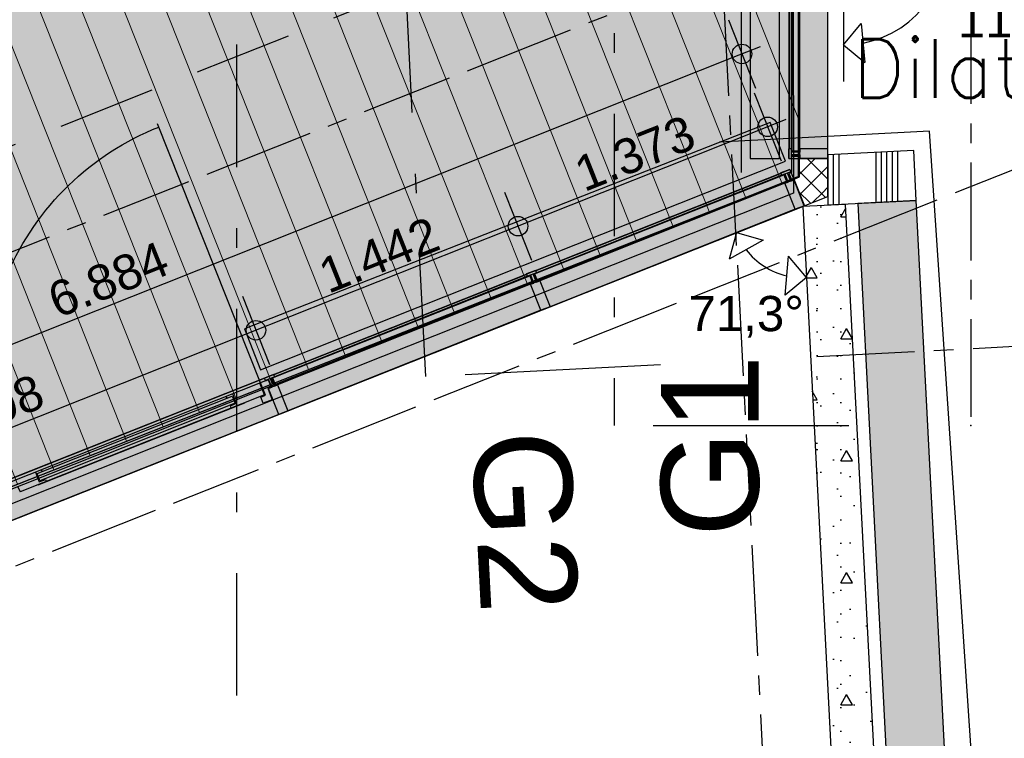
# Model space of a CAD drawing. Extents: x 856 to 5197, y -207 to 263.
# Tile 143 of 225: x 1068.44 to 1073.47, y 28.82 to 32.5. Entities that reach past the tile are written whole.
import ezdxf

# ---------------------------------------------------------------- set-up
doc = ezdxf.new("R2010")
doc.units = 0
doc.header["$MEASUREMENT"] = 0
for name, pattern in [('B0302', [1.251, 0.626, -0.3125, 0, -0.3125]), ('B0304', [0.6, 0.5, -0.05, 0, -0.05]), ('B0704', [0.75, 0.5, -0.25]), ('B0805', [1.366667, 0.566667, -0.1, 0.033333, -0.1, 0.466667, -0.1])]:
    doc.linetypes.add(name, pattern=pattern)
for name, color, linetype in [('00 BEBOUWING', 7, 'Continuous'), ('00 TERREIN', 7, 'Continuous'), ('00 WBDBO', 7, 'Continuous'), ('21 Buitenwanden', 7, 'Continuous'), ('22 Constr Binnenwanden', 7, 'Continuous'), ('22 Niet Constr Binnenwanden', 7, 'Continuous'), ('23 Vloeren', 7, 'Continuous'), ('24 Trappen', 7, 'Continuous'), ('99 Aankleding 2D tek', 7, 'Continuous'), ('A Lijn doorsnede', 7, 'Continuous'), ('A Stramien', 7, 'Continuous'), ('T Tekst_dim 1_ 100', 7, 'Continuous')]:
    doc.layers.add(name, color=color, linetype=linetype)
doc.styles.add('GENERATED_STYLE_3', font='Arial')
doc.styles.get("Standard").update_dxf_attribs({"font": 'txt', "bigfont": 'BIGFONT.SHX'})
doc.linetypes.add('135 B60', pattern='A,0,[2,100 BEGANE GROND1.Shx,S=0.012108,R=0,X=0,Y=0.000180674],-1.5,0', length=1.5)
doc.linetypes.add('B30', pattern='A,0,[1,100 BEGANE GROND1.Shx,S=0.019841,R=0,X=0,Y=-3.9968e-16],-2.5,0', length=2.5)
doc.dimstyles.new('GENERATED_STYLE__1', dxfattribs={"dimtxt": 0.18, "dimasz": 0.19, "dimexe": 0.18, "dimexo": 0, "dimgap": 0.09, "dimtad": 1, "dimdec": 0, "dimlfac": 1000, "dimzin": 0, "dimdsep": 46, "dimtxsty": 'Standard', "dimblk": 'ARROWHEAD_7', "dimblk1": 'ARROWHEAD_7', "dimblk2": 'ARROWHEAD_7', "dimcen": 0.09, "dimclrd": 7, "dimclre": 7, "dimclrt": 7, "dimadec": 1, "dimazin": 0, "dimtfac": 1, "dimtdec": 4, "dimtmove": 0, "dimatfit": 3, "dimfxl": 0, "dimtolj": 1, "dimtzin": 0, "dimarcsym": 0})
doc.dimstyles.new('GENERATED_STYLE__4', dxfattribs={"dimtxt": 0.18, "dimasz": 0.19, "dimexe": 0.18, "dimexo": 0.04, "dimgap": 0.09, "dimtad": 1, "dimtih": 1, "dimtoh": 1, "dimdec": 0, "dimzin": 0, "dimdsep": 46, "dimtxsty": 'Standard', "dimblk": 'ARROWHEAD_9', "dimblk1": 'ARROWHEAD_9', "dimblk2": 'ARROWHEAD_9', "dimcen": 0.09, "dimclrd": 7, "dimclre": 7, "dimclrt": 7, "dimadec": 1, "dimazin": 0, "dimtfac": 1, "dimtdec": 4, "dimtmove": 0, "dimatfit": 3, "dimfxl": 0, "dimtolj": 1, "dimtzin": 0, "dimarcsym": 0})
doc.dimstyles.new('GENERATED_STYLE__5', dxfattribs={"dimtxt": 0.25, "dimasz": 0.19, "dimexe": 0.18, "dimexo": 0, "dimgap": 0.09, "dimtad": 1, "dimdec": 0, "dimlfac": 1000, "dimzin": 0, "dimdsep": 46, "dimtxsty": 'Standard', "dimblk": 'ARROWHEAD_7', "dimblk1": 'ARROWHEAD_7', "dimblk2": 'ARROWHEAD_7', "dimcen": 0.09, "dimclrd": 7, "dimclre": 7, "dimclrt": 7, "dimadec": 1, "dimazin": 0, "dimtfac": 1, "dimtdec": 4, "dimtmove": 0, "dimatfit": 3, "dimfxl": 0, "dimtolj": 1, "dimtzin": 0, "dimarcsym": 0})
pattern_1 = [(0, (988.21373, 0), (0, 0.6235383), [0.06, -0.3]), (0, (988.39373, 0.3118), (0, 0.6235383), [0.06, -0.3]), (60, (988.21373, 0), (-0.54, 0.311769), [0.06, -0.3]), (60, (988.57373, 0), (-0.54, 0.311769), [0.06, -0.3]), (120, (988.27373, 0), (0.54, 0.311769), [0.06, -0.3]), (120, (988.63373, 0), (0.54, 0.311769), [0.06, -0.3]), (0, (988.21373, 0.06), (0, 0.12), [0, -0.12, 0, -0.18]), (45, (988.27373, 0.06), (-0.08485282, 0.08485282), [0, -0.09, 0, -0.15])]
pattern_2 = [(45, (988.21373, 0), (-0.05303301, 0.05303301), []), (135, (988.21373, 0), (0.05303301, 0.05303301), [])]

# ---------------------------------------------------------------- blocks, each defined once
blk = doc.blocks.new('SLAB_173_3', base_point=(1049.1188, 43.3491))
at = {"layer": '00 TERREIN', "linetype": 'Continuous', "lineweight": 0}
h = blk.add_hatch(dxfattribs=at)
h.set_pattern_fill('16_Grind_0003', color=252, style=0, pattern_type=2)
h.set_pattern_definition([(-52.8577, (1056.153, 50.3236), (5.20153, 3.93993), [0.71487, -3.57435]), (-52.8577, (1060.049, 50.584), (5.20153, 3.93993), [0.71487, -3.57435]), (3.8244, (1056.153, 50.3236), (-1.28396, 7.09862), [0.65073, -3.25364]), (3.8244, (1058.743, 46.9045), (-1.28396, 7.09862), [0.65073, -3.25364]), (70.4603, (1056.585, 49.754), (-6.4855, 3.1587), [0.65073, -3.25364]), (70.4603, (1059.175, 46.335), (-6.4855, 3.1587), [0.65073, -3.25364]), (-52.8577, (1056.6537, 50.7027), (1.001036, 0.75824), [0, -1.429741, 0, -2.144611]), (-11.5638, (1057.0853, 50.1329), (0.097413, 1.342047), [0, -1.009183, 0, -1.681972])])
h.paths.add_polyline_path([(1049.1188, 43.3491), (1056.2737, 25.3361), (1072.4184, 31.6957), (1072.4184, 32.6093), (1072.1784, 32.6093), (1072.1784, 33.1493), (1075.2254, 34.3511), (1078.6209, 34.4785), (1066.3132, 71.8035), (1099.5584, 79.0521), (1109.6539, 70.2408, -0.255208), (1138.2137, 84.2609), (1136.8218, 91.5367), (1160.4202, 110.3395), (1167.1528, 84.8299), (1192.1105, 111.5726), (1173.7235, 145.6291), (1129.9394, 108.581), (1121.682, 101.9354), (1115.314, 97.6983), (1109.0702, 93.5553), (1101.9158, 90.8725), (1090.6563, 89.2665), (1084.0175, 90.4624), (1075.6185, 88.3594), (1064.0213, 83.3424), (1052.7564, 67.5101)], flags=0)
at = {"layer": '00 TERREIN', "linetype": 'Continuous', "flags": 128}
blk.add_lwpolyline([(1115.314, 97.6983), (1109.0702, 93.5553), (1101.9158, 90.8725), (1090.6563, 89.2665), (1084.0175, 90.4624), (1075.6185, 88.3594), (1064.0213, 83.3424), (1052.7564, 67.5101), (1049.1188, 43.3491), (1056.2737, 25.3361), (1072.4184, 31.6957), (1072.4184, 32.6093), (1072.1784, 32.6093), (1072.1784, 33.1493), (1075.2254, 34.3511), (1078.6209, 34.4785), (1066.3132, 71.8035), (1099.5584, 79.0521), (1109.6539, 70.2408, -0.255208), (1138.2137, 84.2609)], format="xyb", dxfattribs=at)
blk = doc.blocks.new('WALL_97_3', base_point=(1072.4393, 31.5413))
at = {"layer": '22 Constr Binnenwanden', "linetype": 'Continuous'}
h = blk.add_hatch(dxfattribs=at)
h.set_pattern_fill('11_Constructie_beton_0003', color=256, style=0, pattern_type=2)
h.set_pattern_definition(pattern_1)
h.paths.add_polyline_path([(1072.4393, 31.5413), (1072.7634, 25.2893), (1072.9831, 25.3008), (1072.659, 31.5527)], flags=0)
for p, q in [((1072.659, 31.5527), (1072.4393, 31.5413)), ((1072.4393, 31.5413), (1072.7634, 25.2893)), ((1072.9831, 25.3008), (1072.659, 31.5527))]:
    blk.add_line(p, q, dxfattribs=at)
blk = doc.blocks.new('SLAB_1_3', base_point=(1056.2737, 25.3361))
at = {"layer": '00 TERREIN', "linetype": 'Continuous', "lineweight": 0}
h = blk.add_hatch(dxfattribs=at)
h.set_pattern_fill('Lijnen_horz_200_0003', color=250, style=0, pattern_type=2)
h.set_pattern_definition([(111.6673, (1064.08751, 30.74938), (0.1858687, 0.0738433), [])])
h.paths.add_polyline_path([(1056.2737, 25.3361), (1072.4184, 31.6957), (1072.4184, 32.6093), (1072.1784, 32.6093), (1072.1784, 33.1493), (1072.1784, 36.1691), (1054.7606, 29.1452)], flags=0)
at = {"layer": '00 TERREIN', "linetype": 'Continuous', "flags": 128}
blk.add_lwpolyline([(1056.2737, 25.3361), (1072.4184, 31.6957), (1072.4184, 32.6093), (1072.1784, 32.6093), (1072.1784, 33.1493), (1072.1784, 36.1691), (1054.7606, 29.1452)], close=True, dxfattribs=at)
blk = doc.blocks.new('HOOFDVLIESGEVEL DEEL 0', base_point=(988.2137, 0))
at = {"layer": '21 Buitenwanden', "linetype": 'Continuous', "lineweight": 0}
for points in [[(988.6197, -0.2), (988.6197, 0), (987.8077, 0), (987.8077, -0.2)], [(987.8577, 0), (987.8077, 0), (987.8077, -0.013), (987.8257, -0.013), (987.8257, -0.057), (987.8077, -0.057), (987.8077, -0.2), (987.8577, -0.2), (987.8577, -0.057), (987.8397, -0.057), (987.8397, -0.013), (987.8577, -0.013)], [(988.6197, 0), (988.5697, 0), (988.5697, -0.013), (988.5877, -0.013), (988.5877, -0.057), (988.5697, -0.057), (988.5697, -0.2), (988.6197, -0.2), (988.6197, -0.057), (988.6017, -0.057), (988.6017, -0.013), (988.6197, -0.013)], [(988.5812, -0.055), (988.5812, -0.015), (987.846, -0.015), (987.846, -0.055)]]:
    blk.add_hatch(color=255, dxfattribs=at).paths.add_polyline_path(points, flags=0)
at = {"layer": '21 Buitenwanden', "linetype": 'Continuous'}
for p, q in [((988.6197, 0), (987.8077, 0)), ((987.8077, 0), (987.8077, -0.2)), ((987.8577, 0), (987.8077, 0)), ((987.8077, 0), (987.8077, -0.013)), ((987.8077, 0), (987.8077, -0.2)), ((987.8077, 0), (987.8077, -0.2)), ((987.8077, 0), (987.8077, -0.013)), ((987.8077, 0), (987.8577, 0)), ((987.8577, -0.013), (987.8577, 0)), ((988.6197, 0), (988.5697, 0)), ((988.5697, 0), (988.5697, -0.013)), ((988.5697, 0), (988.5697, -0.013)), ((988.5697, 0), (988.6197, 0)), ((988.6197, -0.2), (988.6197, 0)), ((988.6197, -0.013), (988.6197, 0)), ((988.6197, 0), (988.6197, -0.2)), ((988.6197, 0), (988.6197, -0.2)), ((988.6197, 0), (988.6197, -0.2)), ((988.6197, 0), (988.6197, -0.2)), ((988.6197, 0), (988.6197, -0.2)), ((988.6197, 0), (988.6197, -0.2)), ((988.6197, 0), (988.6197, -0.2)), ((988.6197, 0), (988.6197, -0.2)), ((988.6197, 0), (988.6197, -0.2)), ((988.6197, 0), (988.6197, -0.2)), ((988.6197, 0), (988.6197, -0.2)), ((988.6197, 0), (988.6197, -0.2)), ((988.6197, 0), (988.6197, -0.2)), ((988.6197, 0), (988.6197, -0.2)), ((987.8077, -0.013), (987.8257, -0.013)), ((987.8077, -0.013), (987.8577, -0.013)), ((987.8192, -0.015), (987.8192, -0.055)), ((987.8257, -0.013), (987.8257, -0.057)), ((987.8257, -0.057), (987.8257, -0.013)), ((987.8397, -0.057), (987.8397, -0.013)), ((987.8397, -0.013), (987.8577, -0.013)), ((987.8397, -0.057), (987.8397, -0.013)), ((988.5812, -0.015), (987.846, -0.015)), ((987.846, -0.015), (987.846, -0.055)), ((987.8577, -0.003), (988.5697, -0.003)), ((987.8577, -0.013), (988.5697, -0.013)), ((987.8577, -0.015), (988.5812, -0.015)), ((988.5697, -0.013), (988.5877, -0.013)), ((988.5697, -0.013), (988.6197, -0.013)), ((988.5812, -0.055), (988.5812, -0.015)), ((988.5812, -0.015), (988.5812, -0.055)), ((988.5877, -0.013), (988.5877, -0.057)), ((988.5877, -0.057), (988.5877, -0.013)), ((988.6017, -0.057), (988.6017, -0.013)), ((988.6017, -0.013), (988.6197, -0.013)), ((988.6017, -0.057), (988.6017, -0.013)), ((987.8257, -0.057), (987.8077, -0.057)), ((987.8077, -0.057), (987.8077, -0.2)), ((987.8077, -0.057), (987.8077, -0.2)), ((987.8077, -0.057), (987.8577, -0.057)), ((987.8577, -0.057), (987.8397, -0.057)), ((987.846, -0.055), (988.5812, -0.055)), ((987.8577, -0.055), (988.5812, -0.055)), ((987.8577, -0.2), (987.8577, -0.057)), ((987.8577, -0.057), (988.5697, -0.057)), ((988.5877, -0.057), (988.5697, -0.057)), ((988.5697, -0.057), (988.5697, -0.2)), ((988.5697, -0.057), (988.5697, -0.2)), ((988.5697, -0.057), (988.6197, -0.057)), ((988.6197, -0.057), (988.6017, -0.057)), ((988.6197, -0.2), (988.6197, -0.057)), ((987.8077, -0.2), (988.6197, -0.2)), ((987.8077, -0.2), (987.8577, -0.2)), ((988.5697, -0.2), (988.6197, -0.2))]:
    blk.add_line(p, q, dxfattribs=at)
blk = doc.blocks.new('WALL_338_3', base_point=(1072.5684, 31.5938))
at = {"layer": '21 Buitenwanden', "linetype": 'Continuous'}
h = blk.add_hatch(dxfattribs=at)
h.set_pattern_fill('13_45gr_isolatie_0003', color=256, style=0, pattern_type=2)
h.set_pattern_definition(pattern_2)
h.paths.add_polyline_path([(1072.4184, 32.5993), (1072.5684, 32.5993), (1072.5684, 32.6093), (1072.4184, 32.6093)], flags=0)
h = blk.add_hatch(dxfattribs=at)
h.set_pattern_fill('13_45gr_isolatie_0003', color=256, style=0, pattern_type=2)
h.set_pattern_definition(pattern_2)
h.paths.add_polyline_path([(1072.4184, 31.6957), (1072.5684, 31.5938), (1072.5684, 31.7873), (1072.4184, 31.7873)], flags=0)
for p, q in [((1072.5684, 32.6093), (1072.4184, 32.6093)), ((1072.4184, 32.6093), (1072.4184, 32.5993)), ((1072.5684, 32.5993), (1072.4184, 32.5993)), ((1072.5684, 32.5993), (1072.5684, 32.6093)), ((1072.5684, 31.7873), (1072.4184, 31.7873)), ((1072.4184, 31.7873), (1072.4184, 31.6957)), ((1072.5684, 31.5938), (1072.5684, 31.7873))]:
    blk.add_line(p, q, dxfattribs=at)
at = {"layer": '21 Buitenwanden', "linetype": 'Continuous', "rotation": 90}
blk.add_blockref('HOOFDVLIESGEVEL DEEL 0', (1072.3684, 32.1933), dxfattribs=at)
blk = doc.blocks.new('*X433', base_point=(988.2137, 0))
at = {"layer": '22 Niet Constr Binnenwanden', "linetype": 'Continuous'}
for p, q in [((1072.6235, 31.8088), (1072.6235, 31.7408)), ((1072.8137, 31.8186), (1072.8137, 31.7408)), ((1072.8412, 31.82), (1072.8412, 31.7408)), ((1072.8686, 31.8214), (1072.8686, 31.7408)), ((1072.896, 31.8228), (1072.896, 31.7408)), ((1072.9235, 31.8242), (1072.9235, 31.7408)), ((1072.5686, 31.8059), (1072.5686, 31.7408)), ((1072.596, 31.8073), (1072.596, 31.7408)), ((1072.5686, 31.7408), (1072.5686, 31.5496)), ((1072.596, 31.7408), (1072.596, 31.551)), ((1072.6235, 31.7408), (1072.6235, 31.5524)), ((1072.8137, 31.7408), (1072.8137, 31.5622)), ((1072.8412, 31.7408), (1072.8412, 31.5637)), ((1072.8686, 31.7408), (1072.8686, 31.5651)), ((1072.896, 31.7408), (1072.896, 31.5665)), ((1072.9235, 31.7408), (1072.9235, 31.5679))]:
    blk.add_line(p, q, dxfattribs=at)
blk = doc.blocks.new('WALL_468_3', base_point=(1073.0068, 31.8285))
at = {"layer": '22 Niet Constr Binnenwanden', "linetype": 'Continuous'}
for p, q in [((1073.0068, 31.8285), (1072.5684, 31.8059)), ((1073.02, 31.5729), (1073.0068, 31.8285)), ((1072.5684, 31.8059), (1072.5684, 31.5496)), ((1072.5684, 31.5496), (1073.02, 31.5729))]:
    blk.add_line(p, q, dxfattribs=at)
at = {"layer": '22 Niet Constr Binnenwanden'}
blk.add_blockref('*X433', (988.2137, 0), dxfattribs=at)
blk = doc.blocks.new('*D853', base_point=(988.2137, 0))
at = {"layer": 'T Tekst_dim 1_ 100', "linetype": 'Continuous'}
for p, q in [((1072.1009, 31.4081), (1072.0632, 31.2718)), ((1072.1009, 31.4081), (1072.2372, 31.3705)), ((1072.2372, 31.3705), (1072.0632, 31.2718)), ((1072.3498, 31.0879), (1072.367, 31.2872)), ((1072.4581, 31.179), (1072.367, 31.2872)), ((1072.4581, 31.179), (1072.3498, 31.0879))]:
    blk.add_line(p, q, dxfattribs=at)
blk.add_arc((1072.4392, 31.5425), 0.364, 217.4547, 257.1783, dxfattribs=at)
at = {"layer": 'T Tekst_dim 1_ 100', "insert": (1071.8558, 31.0846), "char_height": 0.18, "attachment_point": 1, "style": 'GENERATED_STYLE_3'}
blk.add_mtext('{71,3°}', dxfattribs=at)
blk = doc.blocks.new('ARROWHEAD_9')
at = {"color": 0, "linetype": 'Continuous', "lineweight": 0}
blk.add_line((0, 0), (-1, 0), dxfattribs=at)
at = {"color": 0, "linetype": 'Continuous', "lineweight": 0, "flags": 128}
blk.add_lwpolyline([(-0.525, 0.525), (0, 0), (-0.525, -0.525)], close=True, dxfattribs=at)
blk = doc.blocks.new('*D854', base_point=(988.2137, 0))
at = {"layer": 'T Tekst_dim 1_ 100', "linetype": 'Continuous'}
for p, q in [((1073.1381, 33.0871), (1073.0697, 32.9633)), ((1073.1381, 33.0871), (1073.2619, 33.0187)), ((1073.2619, 33.0187), (1073.0697, 32.9633)), ((1072.6484, 32.5893), (1072.6484, 32.18)), ((1072.6484, 32.3675), (1072.7385, 32.4766)), ((1072.7385, 32.4766), (1072.7575, 32.2775)), ((1072.6484, 32.3675), (1072.7575, 32.2775))]:
    blk.add_line(p, q, dxfattribs=at)
blk.add_arc((1072.6484, 32.8939), 0.5264, 280.9003, 10.6239, dxfattribs=at)
at = {"layer": 'T Tekst_dim 1_ 100', "insert": (1073.2324, 32.5865), "char_height": 0.18, "attachment_point": 1, "style": 'GENERATED_STYLE_3'}
blk.add_mtext('{111,5°}', dxfattribs=at)
blk = doc.blocks.new('CUTPLANE_13_3', base_point=(1071.4758, 33.3664))
at = {"layer": 'A Lijn doorsnede', "linetype": 'B0302'}
blk.add_line((1071.4758, 33.3664), (1071.4758, 30.4225), dxfattribs=at)
at = {"layer": 'A Lijn doorsnede', "linetype": 'Continuous'}
for p, q in [((1071.6758, 33.3664), (1072.6758, 33.3664)), ((1071.6758, 30.4225), (1072.6758, 30.4225))]:
    blk.add_line(p, q, dxfattribs=at)
at = {"layer": 'A Lijn doorsnede', "linetype": 'B0304'}
blk.add_line((1073.2993, 33.3664), (1073.2993, 30.4225), dxfattribs=at)
for p in [(1073.2993, 33.3664), (1073.2993, 30.4225)]:
    blk.add_point(p, dxfattribs=at)
at = {"layer": 'A Lijn doorsnede', "linetype": 'Continuous', "char_height": 0.5, "attachment_point": 7, "rotation": 90, "style": 'GENERATED_STYLE_3'}
for insert in [(1072.2215, 33.0221), (1072.2215, 29.8521)]:
    blk.add_mtext('{G1}', dxfattribs=dict(at, insert=insert))
blk = doc.blocks.new('CUTPLANE_14_3', base_point=(1070.5137, 30.6724))
at = {"layer": 'A Lijn doorsnede', "linetype": 'B0302'}
blk.add_line((1070.5137, 30.6724), (1070.2088, 36.5803), dxfattribs=at)
at = {"layer": 'A Lijn doorsnede', "linetype": 'B0304'}
blk.add_line((1072.511, 30.7754), (1074.1296, 30.859), dxfattribs=at)
at = {"layer": 'A Lijn doorsnede', "linetype": 'Continuous'}
blk.add_line((1070.7134, 30.6827), (1071.7121, 30.7342), dxfattribs=at)
at = {"layer": 'A Lijn doorsnede', "linetype": 'Continuous', "insert": (1070.7404, 30.3837), "char_height": 0.5, "attachment_point": 7, "rotation": 272.9541, "style": 'GENERATED_STYLE_3'}
blk.add_mtext('{G2}', dxfattribs=at)
blk = doc.blocks.new('SLAB_160_3', base_point=(1010.4516, 14.6048))
at = {"layer": '00 BEBOUWING', "linetype": 'Continuous', "lineweight": 0}
h = blk.add_hatch(dxfattribs=at)
h.set_pattern_fill('Lijnen_horz_300_0003', color=252, style=0, pattern_type=2)
h.set_pattern_definition([(-68.47284, (1053.013, 34.02567), (0.2391415, 0.181139), [])])
h.paths.add_polyline_path([(1010.4516, 14.6048, 0.021087), (1019.1029, 17.3085, 0.018844), (1027.3444, 20.5414, 0.019457), (1033.0616, 23.2979, 0.021053), (1039.4137, 27.0746, 0.012604), (1046.3543, 31.8857, -0.005224), (1050.1735, 34.6054, -0.015709), (1054.097, 37.1588, -0.038118), (1061.6023, 40.9168, -0.060138), (1075.6175, 44.7996, -0.027771), (1082.1049, 45.4073, -0.017728), (1088.5517, 45.3966, -0.015048), (1100.786, 44.6195), (1100.9421, 47.4771, -0.022245), (1086.1565, 48.8689, 0.006434), (1082.1656, 49.3791, 0.019419), (1078.1682, 49.6816, 0.081773), (1066.3683, 48.06, 0.039967), (1059.8662, 45.4945, 0.035037), (1053.779, 41.9653, 0.020762), (1050.0167, 39.1669, 0.006842), (1046.4838, 36.2201, -0.007032), (1042.8961, 33.229, -0.014424), (1039.6808, 30.7964, -0.02836), (1033.5233, 26.9106, -0.018437), (1028.5024, 24.4015, -0.018164), (1019.9034, 20.8364, -0.019729), (1010.7526, 17.7467)], flags=0)
blk = doc.blocks.new('SLAB_492_3', base_point=(1055.6992, 26.5928))
at = {"layer": '23 Vloeren', "linetype": 'Continuous', "flags": 128}
blk.add_lwpolyline([(1062.056, 0.03), (1063.1348, 1.1087), (1063.1349, 1.65), (1066.0458, 1.65), (1068.2143, 1.65), (1068.2143, 0.85), (1074.0584, 0.85), (1073.984, 2.293), (1080.3214, 2.293), (1080.4236, 1.572), (1090.0653, 1.572), (1090.0653, 2.302), (1094.8568, 2.302), (1094.6389, 3.825), (1093.0485, 14.9368), (1092.999, 14.9297), (1090.1749, 34.6621), (1075.0561, 34.0777), (1072.3896, 33.0185), (1072.3916, 31.6097), (1056.253, 25.1988), (1055.6992, 26.5928), (1015.1945, 10.5027)], dxfattribs=at)
blk = doc.blocks.new('WALL_467_3', base_point=(1073.02, 31.5729))
at = {"layer": '22 Constr Binnenwanden', "linetype": 'Continuous'}
h = blk.add_hatch(dxfattribs=at)
h.set_pattern_fill('11_Constructie_beton_0003', color=256, style=0, pattern_type=2)
h.set_pattern_definition(pattern_1)
h.paths.add_polyline_path([(1072.7204, 31.5574), (1073.153, 23.1736), (1073.4526, 23.189), (1073.02, 31.5729)], flags=0)
for p, q in [((1073.02, 31.5729), (1072.7204, 31.5574)), ((1072.7204, 31.5574), (1073.153, 23.1736)), ((1073.4526, 23.189), (1073.02, 31.5729))]:
    blk.add_line(p, q, dxfattribs=at)
blk = doc.blocks.new('SSN_HOOFDVLIESGEVEL DEEL 1', base_point=(988.2137, 0))
at = {"layer": '21 Buitenwanden', "linetype": 'Continuous', "lineweight": 0}
for points in [[(996.8447, -0.2), (996.8447, 0), (979.5827, 0), (979.5827, -0.2)], [(979.6327, 0), (979.5827, 0), (979.5827, -0.013), (979.6007, -0.013), (979.6007, -0.057), (979.5827, -0.057), (979.5827, -0.2), (979.6327, -0.2), (979.6327, -0.057), (979.6147, -0.057), (979.6147, -0.013), (979.6327, -0.013)], [(981.0297, 0), (980.9797, 0), (980.9797, -0.013), (980.9977, -0.013), (980.9977, -0.057), (980.9797, -0.057), (980.9797, -0.2), (981.0297, -0.2), (981.0297, -0.057), (981.0117, -0.057), (981.0117, -0.013), (981.0297, -0.013)], [(982.4697, 0), (982.4197, 0), (982.4197, -0.013), (982.4377, -0.013), (982.4377, -0.057), (982.4197, -0.057), (982.4197, -0.2), (982.4697, -0.2), (982.4697, -0.057), (982.4517, -0.057), (982.4517, -0.013), (982.4697, -0.013)], [(980.9912, -0.055), (980.9912, -0.015), (979.6213, -0.015), (979.6213, -0.055)], [(982.4312, -0.055), (982.4312, -0.015), (981.018, -0.015), (981.018, -0.055)], [(983.7286, -0.0647), (983.7286, -0.0247), (982.6561, -0.0247), (982.6561, -0.0647)]]:
    blk.add_hatch(color=255, dxfattribs=at).paths.add_polyline_path(points, flags=0)
at = {"layer": '21 Buitenwanden', "linetype": 'Continuous'}
for p, q in [((982.4978, -0.015), (982.4978, 1.4104)), ((996.8447, 0), (979.5827, 0)), ((979.5827, 0), (979.5827, -0.2)), ((979.6327, 0), (979.5827, 0)), ((979.5827, 0), (979.5827, -0.013)), ((979.5827, 0), (979.5827, -0.2)), ((979.5827, 0), (979.5827, -0.013)), ((979.5827, 0), (979.6327, 0)), ((979.6327, -0.013), (979.6327, 0)), ((981.0297, 0), (980.9797, 0)), ((980.9797, 0), (980.9797, -0.013)), ((980.9797, 0), (980.9797, -0.013)), ((980.9797, 0), (981.0297, 0)), ((981.0297, -0.013), (981.0297, 0)), ((982.4697, 0), (982.4197, 0)), ((982.4197, 0), (982.4197, -0.013)), ((982.4197, 0), (982.4197, -0.013)), ((982.4197, 0), (982.4697, 0)), ((982.4697, -0.013), (982.4697, 0)), ((982.4697, 0), (983.8597, 0)), ((982.4697, 0), (983.8597, 0)), ((983.8597, 0), (982.4697, 0)), ((979.5827, -0.013), (979.6007, -0.013)), ((979.5827, -0.013), (979.6327, -0.013)), ((979.6007, -0.013), (979.6007, -0.057)), ((979.6007, -0.057), (979.6007, -0.013)), ((979.6147, -0.057), (979.6147, -0.013)), ((979.6147, -0.013), (979.6327, -0.013)), ((979.6147, -0.057), (979.6147, -0.013)), ((980.9912, -0.015), (979.6213, -0.015)), ((979.6213, -0.015), (979.6213, -0.055)), ((979.6327, -0.003), (980.9797, -0.003)), ((979.6327, -0.013), (980.9797, -0.013)), ((980.8124, -0.015), (980.9912, -0.015)), ((980.9797, -0.013), (980.9977, -0.013)), ((980.9797, -0.013), (981.0297, -0.013)), ((980.9912, -0.055), (980.9912, -0.015)), ((980.9912, -0.015), (980.9912, -0.055)), ((980.9977, -0.013), (980.9977, -0.057)), ((980.9977, -0.057), (980.9977, -0.013)), ((981.0117, -0.057), (981.0117, -0.013)), ((981.0117, -0.013), (981.0297, -0.013)), ((981.0117, -0.057), (981.0117, -0.013)), ((982.4312, -0.015), (981.018, -0.015)), ((981.018, -0.015), (981.018, -0.055)), ((981.0297, -0.003), (982.4197, -0.003)), ((981.0297, -0.013), (982.4197, -0.013)), ((981.0297, -0.015), (982.4312, -0.015)), ((982.4197, -0.013), (982.4377, -0.013)), ((982.4197, -0.013), (982.4697, -0.013)), ((982.4312, -0.055), (982.4312, -0.015)), ((982.4312, -0.015), (982.4312, -0.055)), ((982.4377, -0.013), (982.4377, -0.057)), ((982.4377, -0.057), (982.4377, -0.013)), ((982.4517, -0.057), (982.4517, -0.013)), ((982.4517, -0.013), (982.4697, -0.013)), ((982.4517, -0.057), (982.4517, -0.013)), ((982.4697, -0.015), (982.4544, -0.015)), ((982.4544, -0.015), (982.4544, -0.055)), ((982.4697, -0.015), (983.9047, -0.015)), ((982.4978, -0.0835), (982.4978, -0.015)), ((982.5004, -0.08), (982.5004, -0.015)), ((982.6515, -0.015), (982.6515, -0.0682)), ((983.7286, -0.0247), (982.6561, -0.0247)), ((982.6561, -0.0247), (982.6561, -0.0647)), ((982.685, -0.0247), (982.685, -0.015)), ((983.7001, -0.0247), (983.7001, -0.015)), ((983.7286, -0.0647), (983.7286, -0.0247)), ((983.7337, -0.015), (983.7337, -0.0682)), ((979.6007, -0.057), (979.5827, -0.057)), ((979.5827, -0.057), (979.5827, -0.2)), ((979.5827, -0.057), (979.5827, -0.2)), ((979.5827, -0.057), (979.6327, -0.057)), ((979.6327, -0.057), (979.6147, -0.057)), ((979.6213, -0.055), (980.9912, -0.055)), ((979.6327, -0.2), (979.6327, -0.057)), ((979.6327, -0.057), (980.9797, -0.057)), ((980.9977, -0.057), (980.9797, -0.057)), ((980.9797, -0.057), (980.9797, -0.2)), ((980.9797, -0.057), (980.9797, -0.2)), ((980.9797, -0.057), (981.0297, -0.057)), ((981.0297, -0.057), (981.0117, -0.057)), ((981.018, -0.055), (982.4312, -0.055)), ((981.0297, -0.2), (981.0297, -0.057)), ((981.0297, -0.057), (982.4197, -0.057)), ((982.4377, -0.057), (982.4197, -0.057)), ((982.4197, -0.057), (982.4197, -0.2)), ((982.4197, -0.057), (982.4197, -0.2)), ((982.4197, -0.057), (982.4697, -0.057)), ((982.4697, -0.057), (982.4517, -0.057)), ((982.4544, -0.055), (982.4733, -0.055)), ((982.4697, -0.2), (982.4697, -0.057)), ((982.4733, -0.055), (982.4733, -0.118)), ((982.5226, -0.0835), (982.4978, -0.0835)), ((982.5004, -0.08), (983.8443, -0.08)), ((982.5226, -0.118), (982.5226, -0.0835)), ((982.6097, -0.08), (983.7447, -0.08)), ((983.7447, -0.08), (982.6097, -0.08)), ((982.6515, -0.06), (982.6515, -0.0601)), ((982.6515, -0.06), (982.6515, -0.0601)), ((982.6515, -0.0682), (982.685, -0.0682)), ((982.6561, -0.0647), (983.7286, -0.0647)), ((982.685, -0.0682), (982.685, -0.08)), ((983.7001, -0.0682), (983.7001, -0.08)), ((983.7337, -0.0682), (983.7001, -0.0682)), ((983.7337, -0.06), (983.7337, -0.0601)), ((983.7337, -0.06), (983.7337, -0.0601)), ((983.8443, -0.0513), (983.8443, -0.08)), ((982.4733, -0.118), (982.5226, -0.118)), ((979.5827, -0.2), (996.8447, -0.2)), ((979.5827, -0.2), (979.6327, -0.2)), ((979.5827, -0.2), (982.4697, -0.2)), ((996.8447, -0.2), (979.5827, -0.2)), ((979.6327, -0.2), (980.9797, -0.2)), ((980.9797, -0.2), (979.6327, -0.2)), ((980.9797, -0.2), (979.6327, -0.2)), ((979.6327, -0.2), (980.9797, -0.2)), ((980.9797, -0.2), (979.6327, -0.2)), ((979.6327, -0.2), (980.9797, -0.2)), ((979.6327, -0.2), (980.9797, -0.2)), ((980.9797, -0.2), (979.6327, -0.2)), ((979.6327, -0.2), (980.9797, -0.2)), ((980.9797, -0.2), (979.6327, -0.2)), ((980.9797, -0.2), (981.0297, -0.2)), ((981.0297, -0.2), (982.4197, -0.2)), ((982.4197, -0.2), (981.0297, -0.2)), ((982.4197, -0.2), (981.0297, -0.2)), ((981.0297, -0.2), (982.4197, -0.2)), ((982.4197, -0.2), (981.0297, -0.2)), ((981.0297, -0.2), (982.4197, -0.2)), ((981.0297, -0.2), (982.4197, -0.2)), ((982.4197, -0.2), (981.0297, -0.2)), ((981.0297, -0.2), (982.4197, -0.2)), ((982.4197, -0.2), (981.0297, -0.2)), ((982.4197, -0.2), (982.4697, -0.2)), ((982.4697, -0.2), (983.8597, -0.2)), ((982.4697, -0.2), (983.8597, -0.2)), ((983.8597, -0.2), (982.4697, -0.2)), ((983.8597, -0.2), (985.2997, -0.2))]:
    blk.add_line(p, q, dxfattribs=at)
blk.add_arc((982.4978, -0.015), 1.4069, 0, 90.0153, dxfattribs=at)
blk = doc.blocks.new('WALL_335_3', base_point=(1056.2081, 25.0949))
at = {"layer": '21 Buitenwanden', "linetype": 'Continuous'}
h = blk.add_hatch(dxfattribs=at)
h.set_pattern_fill('13_45gr_isolatie_0003', color=256, style=0, pattern_type=2)
h.set_pattern_definition(pattern_2)
h.paths.add_polyline_path([(1072.4477, 31.5459), (1072.5684, 31.5938), (1072.4184, 31.6957), (1072.3924, 31.6853)], flags=0)
for p, q in [((1072.3924, 31.6853), (1056.3331, 25.3059)), ((1072.4184, 31.6957), (1072.3924, 31.6853)), ((1072.4477, 31.5459), (1072.3924, 31.6853)), ((1072.4477, 31.5459), (1072.5684, 31.5938)), ((1056.3884, 25.1665), (1072.4477, 31.5459))]:
    blk.add_line(p, q, dxfattribs=at)
at = {"layer": '21 Buitenwanden', "linetype": 'Continuous', "xscale": -1.001042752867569, "rotation": 21.66500554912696}
blk.add_blockref('SSN_HOOFDVLIESGEVEL DEEL 1', (1064.3443, 28.5421), dxfattribs=at)
blk = doc.blocks.new('*D1047', base_point=(988.2137, 0))
at = {"layer": 'A Stramien', "linetype": 'Continuous'}
for p, q in [((1053.8312, 30.6143), (1057.1769, 31.9434)), ((1047.1398, 27.9562), (1053.8312, 30.6143))]:
    blk.add_line(p, q, dxfattribs=at)
blk.add_circle((1053.7847, 30.5959), 0.05, dxfattribs=at)
at = {"layer": 'A Stramien', "insert": (1054.9631, 31.3867), "char_height": 0.25, "attachment_point": 1, "rotation": 21.665}
blk.add_mtext('{3.600}', dxfattribs=at)
blk = doc.blocks.new('ARROWHEAD_7')
at = {"color": 0, "linetype": 'Continuous', "lineweight": 0}
for p, q in [((0, 0), (-1, 0)), ((-0.25, 0), (0.25, 0)), ((0, -0.25), (0, 0.25))]:
    blk.add_line(p, q, dxfattribs=at)
blk.add_circle((0, 0), 0.25, dxfattribs=at)
blk = doc.blocks.new('*D1048', base_point=(988.2137, 0))
at = {"layer": 'A Stramien', "linetype": 'Continuous'}
for p, q in [((1063.891, 34.4087), (1063.7526, 34.7573)), ((1063.7753, 34.5645), (1063.9147, 34.6199)), ((1057.1769, 31.9434), (1063.7753, 34.5645)), ((1057.1996, 31.7507), (1057.0612, 32.0992)), ((1053.8312, 30.6143), (1057.1769, 31.9434))]:
    blk.add_line(p, q, dxfattribs=at)
for centre in [(1063.8218, 34.583), (1057.1304, 31.9249)]:
    blk.add_circle(centre, 0.05, dxfattribs=at)
at = {"layer": 'A Stramien', "insert": (1059.9816, 33.3803), "char_height": 0.25, "attachment_point": 1, "rotation": 21.665}
blk.add_mtext('{7.200}', dxfattribs=at)
blk = doc.blocks.new('*D1069', base_point=(988.2137, 0))
at = {"layer": 'T Tekst_dim 1_ 100', "linetype": 'Continuous'}
for p, q in [((1072.0597, 32.4957), (1072.1983, 32.1473)), ((1072.2219, 32.3585), (1072.0825, 32.303)), ((1072.0825, 32.303), (1065.6857, 29.7592)), ((1065.6629, 29.9519), (1065.8015, 29.6035))]:
    blk.add_line(p, q, dxfattribs=at)
for centre in [(1072.129, 32.3215), (1065.7322, 29.7777)]:
    blk.add_circle(centre, 0.05, dxfattribs=at)
at = {"layer": 'T Tekst_dim 1_ 100', "insert": (1068.5638, 31.1362), "char_height": 0.18, "attachment_point": 1, "rotation": 21.6862, "style": 'GENERATED_STYLE_3'}
blk.add_mtext('{6.884}', dxfattribs=at)
blk = doc.blocks.new('*D1070', base_point=(988.2137, 0))
at = {"layer": 'T Tekst_dim 1_ 100', "linetype": 'Continuous'}
for p, q in [((1072.0825, 32.303), (1065.6857, 29.7592)), ((1065.6857, 29.7592), (1055.9477, 25.8867)), ((1055.8319, 26.0424), (1055.9705, 25.694)), ((1055.9477, 25.8867), (1055.8083, 25.8313))]:
    blk.add_line(p, q, dxfattribs=at)
blk.add_circle((1055.9012, 25.8682), 0.05, dxfattribs=at)
at = {"layer": 'T Tekst_dim 1_ 100', "insert": (1060.3861, 27.8842), "char_height": 0.18, "attachment_point": 1, "rotation": 21.6862, "style": 'GENERATED_STYLE_3'}
blk.add_mtext('{10.580}', dxfattribs=at)
blk = doc.blocks.new('*D1246', base_point=(988.2137, 0))
at = {"layer": 'T Tekst_dim 1_ 100', "linetype": 'Continuous'}
for p, q in [((1072.1912, 32.1233), (1072.3298, 31.7748)), ((1072.3534, 31.986), (1072.214, 31.9306)), ((1072.214, 31.9306), (1070.9378, 31.4231))]:
    blk.add_line(p, q, dxfattribs=at)
blk.add_circle((1072.2605, 31.9491), 0.05, dxfattribs=at)
at = {"layer": 'T Tekst_dim 1_ 100', "insert": (1071.2556, 31.7819), "char_height": 0.18, "attachment_point": 1, "rotation": 21.6862, "style": 'GENERATED_STYLE_3'}
blk.add_mtext('{1.373}', dxfattribs=at)
blk = doc.blocks.new('*D1247', base_point=(988.2137, 0))
at = {"layer": 'T Tekst_dim 1_ 100', "linetype": 'Continuous'}
for p, q in [((1072.214, 31.9306), (1070.9378, 31.4231)), ((1070.915, 31.6158), (1071.0536, 31.2673)), ((1070.9378, 31.4231), (1069.5983, 30.8904)), ((1069.5755, 31.0831), (1069.7141, 30.7346))]:
    blk.add_line(p, q, dxfattribs=at)
blk.add_circle((1070.9843, 31.4415), 0.05, dxfattribs=at)
at = {"layer": 'T Tekst_dim 1_ 100', "insert": (1069.9477, 31.2618), "char_height": 0.18, "attachment_point": 1, "rotation": 21.6862, "style": 'GENERATED_STYLE_3'}
blk.add_mtext('{1.442}', dxfattribs=at)
blk = doc.blocks.new('*D1248', base_point=(988.2137, 0))
at = {"layer": 'T Tekst_dim 1_ 100', "linetype": 'Continuous'}
for p, q in [((1070.9378, 31.4231), (1069.5983, 30.8904)), ((1069.5755, 31.0831), (1069.7141, 30.7346)), ((1069.5983, 30.8904), (1066.8961, 29.8158)), ((1066.8733, 30.0085), (1067.0119, 29.6601))]:
    blk.add_line(p, q, dxfattribs=at)
for centre in [(1069.6448, 30.9089), (1066.9426, 29.8343)]:
    blk.add_circle(centre, 0.05, dxfattribs=at)
at = {"layer": 'T Tekst_dim 1_ 100', "insert": (1067.9269, 30.4582), "char_height": 0.18, "attachment_point": 1, "rotation": 21.6862, "style": 'GENERATED_STYLE_3'}
blk.add_mtext('{2.908}', dxfattribs=at)
blk = doc.blocks.new('*D1249', base_point=(988.2137, 0))
at = {"layer": 'T Tekst_dim 1_ 100', "linetype": 'Continuous'}
for p, q in [((1069.5983, 30.8904), (1066.8961, 29.8158)), ((1066.8961, 29.8158), (1065.8316, 29.3925)), ((1065.8088, 29.5852), (1065.9473, 29.2367))]:
    blk.add_line(p, q, dxfattribs=at)
blk.add_circle((1065.878, 29.411), 0.05, dxfattribs=at)
at = {"layer": 'T Tekst_dim 1_ 100', "insert": (1066.0435, 29.7092), "char_height": 0.18, "attachment_point": 1, "rotation": 21.6862, "style": 'GENERATED_STYLE_3'}
blk.add_mtext('{1.146}', dxfattribs=at)
blk = doc.blocks.new('*D1250', base_point=(988.2137, 0))
at = {"layer": 'T Tekst_dim 1_ 100', "linetype": 'Continuous'}
for p, q in [((1066.8961, 29.8158), (1065.8316, 29.3925)), ((1065.5338, 29.4759), (1065.6724, 29.1274)), ((1065.8316, 29.3925), (1065.5567, 29.2831))]:
    blk.add_line(p, q, dxfattribs=at)
blk = doc.blocks.new('*D1251', base_point=(988.2137, 0))
at = {"layer": 'T Tekst_dim 1_ 100', "linetype": 'Continuous'}
for p, q in [((1065.5338, 29.4759), (1065.6724, 29.1274)), ((1065.8316, 29.3925), (1065.5567, 29.2831)), ((1065.5567, 29.2831), (1064.2172, 28.7505)), ((1064.1944, 28.9432), (1064.3329, 28.5947))]:
    blk.add_line(p, q, dxfattribs=at)
for centre in [(1065.6031, 29.3016), (1064.2636, 28.769)]:
    blk.add_circle(centre, 0.05, dxfattribs=at)
at = {"layer": 'T Tekst_dim 1_ 100', "char_height": 0.18, "attachment_point": 1, "rotation": 21.6862, "style": 'GENERATED_STYLE_3'}
for s, insert in [('{296}', (1065.3929, 29.6733)), ('{1.442}', (1064.5666, 29.1219))]:
    blk.add_mtext(s, dxfattribs=dict(at, insert=insert))
blk = doc.blocks.new('*D1252', base_point=(988.2137, 0))
at = {"layer": 'T Tekst_dim 1_ 100', "linetype": 'Continuous'}
for p, q in [((1065.5567, 29.2831), (1064.2172, 28.7505)), ((1064.2172, 28.7505), (1062.8777, 28.2178)), ((1062.8549, 28.4105), (1062.9935, 28.0621))]:
    blk.add_line(p, q, dxfattribs=at)
at = {"layer": 'T Tekst_dim 1_ 100', "insert": (1063.2271, 28.5892), "char_height": 0.18, "attachment_point": 1, "rotation": 21.6862, "style": 'GENERATED_STYLE_3'}
blk.add_mtext('{1.442}', dxfattribs=at)
blk = doc.blocks.new('*D1253', base_point=(988.2137, 0))
at = {"layer": 'T Tekst_dim 1_ 100', "linetype": 'Continuous'}
for p, q in [((1064.2172, 28.7505), (1062.8777, 28.2178)), ((1062.8549, 28.4105), (1062.9935, 28.0621)), ((1062.8777, 28.2178), (1061.5382, 27.6851)), ((1061.5154, 27.8778), (1061.654, 27.5294))]:
    blk.add_line(p, q, dxfattribs=at)
for centre in [(1062.9242, 28.2363), (1061.5847, 27.7036)]:
    blk.add_circle(centre, 0.05, dxfattribs=at)
at = {"layer": 'T Tekst_dim 1_ 100', "insert": (1061.8876, 28.0565), "char_height": 0.18, "attachment_point": 1, "rotation": 21.6862, "style": 'GENERATED_STYLE_3'}
blk.add_mtext('{1.442}', dxfattribs=at)
blk = doc.blocks.new('*D1254', base_point=(988.2137, 0))
at = {"layer": 'T Tekst_dim 1_ 100', "linetype": 'Continuous'}
for p, q in [((1062.8777, 28.2178), (1061.5382, 27.6851)), ((1061.5382, 27.6851), (1060.1988, 27.1525)), ((1060.1759, 27.3452), (1060.3145, 26.9967))]:
    blk.add_line(p, q, dxfattribs=at)
blk.add_circle((1060.2452, 27.171), 0.05, dxfattribs=at)
at = {"layer": 'T Tekst_dim 1_ 100', "insert": (1060.5481, 27.5239), "char_height": 0.18, "attachment_point": 1, "rotation": 21.6862, "style": 'GENERATED_STYLE_3'}
blk.add_mtext('{1.442}', dxfattribs=at)
blk = doc.blocks.new('*D1255', base_point=(988.2137, 0))
at = {"layer": 'T Tekst_dim 1_ 100', "linetype": 'Continuous'}
for p, q in [((1061.5382, 27.6851), (1060.1988, 27.1525)), ((1060.1988, 27.1525), (1058.8593, 26.6198)), ((1058.8365, 26.8125), (1058.975, 26.4641))]:
    blk.add_line(p, q, dxfattribs=at)
blk.add_circle((1058.9057, 26.6383), 0.05, dxfattribs=at)
at = {"layer": 'T Tekst_dim 1_ 100', "insert": (1059.2087, 26.9912), "char_height": 0.18, "attachment_point": 1, "rotation": 21.6862, "style": 'GENERATED_STYLE_3'}
blk.add_mtext('{1.442}', dxfattribs=at)
blk = doc.blocks.new('*D1256', base_point=(988.2137, 0))
at = {"layer": 'T Tekst_dim 1_ 100', "linetype": 'Continuous'}
for p, q in [((1060.1988, 27.1525), (1058.8593, 26.6198)), ((1058.8593, 26.6198), (1057.5198, 26.0871)), ((1057.497, 26.2798), (1057.6356, 25.9314))]:
    blk.add_line(p, q, dxfattribs=at)
blk.add_circle((1057.5663, 26.1056), 0.05, dxfattribs=at)
at = {"layer": 'T Tekst_dim 1_ 100', "insert": (1057.8692, 26.4585), "char_height": 0.18, "attachment_point": 1, "rotation": 21.6862, "style": 'GENERATED_STYLE_3'}
blk.add_mtext('{1.442}', dxfattribs=at)
blk = doc.blocks.new('*D1257', base_point=(988.2137, 0))
at = {"layer": 'T Tekst_dim 1_ 100', "linetype": 'Continuous'}
for p, q in [((1058.8593, 26.6198), (1057.5198, 26.0871)), ((1057.497, 26.2798), (1057.6356, 25.9314)), ((1057.5198, 26.0871), (1056.2036, 25.5637)), ((1056.1808, 25.7564), (1056.3193, 25.408))]:
    blk.add_line(p, q, dxfattribs=at)
blk.add_circle((1056.2501, 25.5822), 0.05, dxfattribs=at)
at = {"layer": 'T Tekst_dim 1_ 100', "insert": (1056.5413, 25.9305), "char_height": 0.18, "attachment_point": 1, "rotation": 21.6862, "style": 'GENERATED_STYLE_3'}
blk.add_mtext('{1.416}', dxfattribs=at)
blk = doc.blocks.new('*D1258', base_point=(988.2137, 0))
at = {"layer": 'T Tekst_dim 1_ 100', "linetype": 'Continuous'}
for p, q in [((1057.5198, 26.0871), (1056.2036, 25.5637)), ((1055.9778, 25.6757), (1056.1163, 25.3272)), ((1056.0935, 25.5199), (1055.9541, 25.4645)), ((1056.2036, 25.5637), (1056.0935, 25.5199))]:
    blk.add_line(p, q, dxfattribs=at)
blk.add_circle((1056.047, 25.5015), 0.05, dxfattribs=at)
at = {"layer": 'T Tekst_dim 1_ 100', "insert": (1055.538, 25.5315), "char_height": 0.18, "attachment_point": 1, "rotation": 21.6862, "style": 'GENERATED_STYLE_3'}
blk.add_mtext('{218}', dxfattribs=at)
blk = doc.blocks.new('CUTPLANE_5_3', base_point=(1069.546, 39.6245))
at = {"layer": 'A Lijn doorsnede', "linetype": 'B0302'}
blk.add_line((1069.546, 39.1245), (1069.546, -1.4973), dxfattribs=at)

msp = doc.modelspace()

# ---------------------------------------------------------------- linework, layer by layer
at = {"layer": '00 WBDBO', "linetype": 'B30', "flags": 128}
msp.add_lwpolyline([(1072.1247, 33.5035), (1072.1247, 31.7155)], dxfattribs=at)
at = {"layer": '00 WBDBO', "linetype": '135 B60', "flags": 128}
msp.add_lwpolyline([(1066.5413, 17.1987), (1066.4918, 18.1288), (1071.1145, 18.5591), (1070.7767, 22.4261), (1073.7101, 22.6827), (1073.0869, 31.9269), (1072.0143, 31.8715)], dxfattribs=at)
at = {"layer": '21 Buitenwanden', "linetype": 'Continuous', "flags": 128}
msp.add_lwpolyline([(1072.4224, 31.8013), (1072.3824, 31.8013), (1072.3824, 31.7152), (1072.3693, 31.7099), (1072.3831, 31.6769), (1072.4224, 31.6934)], close=True, dxfattribs=at)
at = {"layer": '24 Trappen', "linetype": 'Continuous', "flags": 128}
for points in [[(1072.1714, 31.7868), (1072.3214, 31.7868), (1072.3214, 32.5993), (1072.1714, 32.5993)], [(1069.586, 30.917), (1069.6681, 30.7075), (1072.3518, 31.7735), (1072.2733, 31.971)]]:
    msp.add_lwpolyline(points, close=True, dxfattribs=at)
at = {"layer": '99 Aankleding 2D tek', "linetype": 'B0704', "flags": 128}
msp.add_lwpolyline([(1073.2939, 33.7973), (1055.8326, 26.861)], dxfattribs=at)
at = {"layer": 'A Stramien', "linetype": 'B0805', "flags": 128}
for points in [[(1008.1189, 7.3655), (1092.5526, 40.906)], [(1093.1064, 39.5119), (1008.6727, 5.9714)], [(1071.736, 38.3991), (1073.8602, -2.7637)]]:
    msp.add_lwpolyline(points, dxfattribs=at)

# ---------------------------------------------------------------- block references
at = {"layer": '00 BEBOUWING', "linetype": 'Continuous'}
msp.add_blockref('SLAB_160_3', (1010.4516, 14.6048), dxfattribs=at)
at = {"layer": '00 TERREIN', "linetype": 'Continuous'}
for name, p in [('SLAB_173_3', (1049.1188, 43.3491)), ('SLAB_1_3', (1056.2737, 25.3361))]:
    msp.add_blockref(name, p, dxfattribs=at)
at = {"layer": '21 Buitenwanden'}
for name, p in [('WALL_335_3', (1056.2081, 25.0949)), ('WALL_338_3', (1072.5684, 31.5938))]:
    msp.add_blockref(name, p, dxfattribs=at)
at = {"layer": '22 Constr Binnenwanden'}
for name, p in [('WALL_467_3', (1073.02, 31.5729)), ('WALL_97_3', (1072.4393, 31.5413))]:
    msp.add_blockref(name, p, dxfattribs=at)
at = {"layer": '22 Niet Constr Binnenwanden'}
msp.add_blockref('WALL_468_3', (1073.0068, 31.8285), dxfattribs=at)
at = {"layer": '23 Vloeren', "linetype": 'Continuous'}
msp.add_blockref('SLAB_492_3', (1055.6992, 26.5928), dxfattribs=at)
at = {"layer": 'A Lijn doorsnede'}
for name, p in [('CUTPLANE_5_3', (1069.546, 39.6245)), ('CUTPLANE_14_3', (1070.5137, 30.6724)), ('CUTPLANE_13_3', (1071.4758, 33.3664))]:
    msp.add_blockref(name, p, dxfattribs=at)

# ---------------------------------------------------------------- texts
at = {"layer": '99 Aankleding 2D tek', "linetype": 'Continuous', "insert": (1072.6929, 32.3975), "char_height": 0.3, "attachment_point": 1}
msp.add_mtext('{Dilatatie}', dxfattribs=at)

# ---------------------------------------------------------------- dimensions: what is measured, and where the dimension line sits
at = {"layer": 'A Stramien', "linetype": 'Continuous'}
for p1, p2, picture, middle in [((1070.9109, -2.7656), (1078.6582, -2.7656), '*D1048', (1060.4685, 33.4392)), ((1067.0373, -2.7656), (1070.9109, -2.7656), '*D1047', (1055.45, 31.4457))]:
    dim = msp.add_linear_dim(base=(1020.3278, 17.3054), p1=p1, p2=p2, angle=21.665, dimstyle='GENERATED_STYLE__5', dxfattribs=at)
    dim.commit()
    dim.dimension.update_dxf_attribs({"geometry": picture, "text_midpoint": middle})
at = {"layer": 'T Tekst_dim 1_ 100', "linetype": 'Continuous'}
for base, center, p1, p2, picture, middle in [((1073.0836, 32.5978), (1072.6484, 32.8939), (1072.6484, 32.6093), (1075.1425, 33.8776), '*D854', (1073.6259, 32.4965)), ((1072.2426, 31.2361), (1072.4392, 31.5425), (1056.2081, 25.0949), (1072.7634, 25.2893), '*D853', (1072.1735, 30.9946))]:
    dim = msp.add_angular_dim_3p(base=base, center=center, p1=p1, p2=p2, dimstyle='GENERATED_STYLE__4', dxfattribs=at)
    dim.commit()
    dim.dimension.update_dxf_attribs({"geometry": picture, "text_midpoint": middle, "dimtype": 165})
for base, p1, p2, angle, picture, middle in [((1065.7322, 29.7777), (1072.4393, 31.5413), (1065.6707, 29.9323), 201.6862, '*D1069', (1068.9143, 31.1787)), ((1065.7322, 29.7777), (1065.6707, 29.9323), (1055.6544, 26.4889), 201.6862, '*D1070', (1060.8072, 27.9548)), ((1070.9843, 31.4415), (1072.4245, 31.5367), (1071.1481, 31.0296), 201.6862, '*D1246', (1071.6061, 31.8244)), ((1070.9843, 31.4415), (1071.1481, 31.0296), (1069.8084, 30.4975), 201.6862, '*D1247', (1070.2983, 31.3043)), ((1070.9843, 31.4415), (1056.4117, 25.1757), (1055.6544, 26.4889), 201.6862, '*D1258', (1055.7828, 25.532)), ((1070.9843, 31.4415), (1057.7281, 25.6987), (1056.4117, 25.1757), 201.6862, '*D1257', (1056.8919, 25.973)), ((1070.9843, 31.4415), (1059.0678, 26.2308), (1057.7281, 25.6987), 201.6862, '*D1256', (1058.2198, 26.5011)), ((1070.9843, 31.4415), (1060.4075, 26.763), (1059.0678, 26.2308), 201.6862, '*D1255', (1059.5592, 27.0338)), ((1070.984272, 31.441542), (1061.747122, 27.295178), (1060.407451, 26.763005), 201.686197, '*D1254', (1060.898704, 27.566419)), ((1070.9843, 31.4415), (1063.0868, 27.8273), (1061.7471, 27.2952), 201.6862, '*D1253', (1062.2382, 28.0991)), ((1070.9843, 31.4415), (1064.4265, 28.3595), (1063.0868, 27.8273), 201.6862, '*D1252', (1063.5777, 28.6318)), ((1070.98427, 31.44154), (1065.76614, 28.89169), (1064.42646, 28.35952), 201.6862, '*D1251', (1064.91713, 29.16442)), ((1070.9843, 31.4415), (1065.6707, 29.9323), (1065.7661, 28.8917), 201.6862, '*D1250', (1065.6377, 29.6737)), ((1070.9843, 31.4415), (1067.1058, 29.4239), (1065.6707, 29.9323), 201.6862, '*D1249', (1066.3941, 29.7518)), ((1070.9843, 31.4415), (1069.8084, 30.4975), (1067.1058, 29.4239), 201.6862, '*D1248', (1068.2774, 30.5007))]:
    dim = msp.add_linear_dim(base=base, p1=p1, p2=p2, angle=angle, dimstyle='GENERATED_STYLE__1', dxfattribs=at)
    dim.commit()
    dim.dimension.update_dxf_attribs({"geometry": picture, "text_midpoint": middle})

doc.saveas('drawing.dxf')
